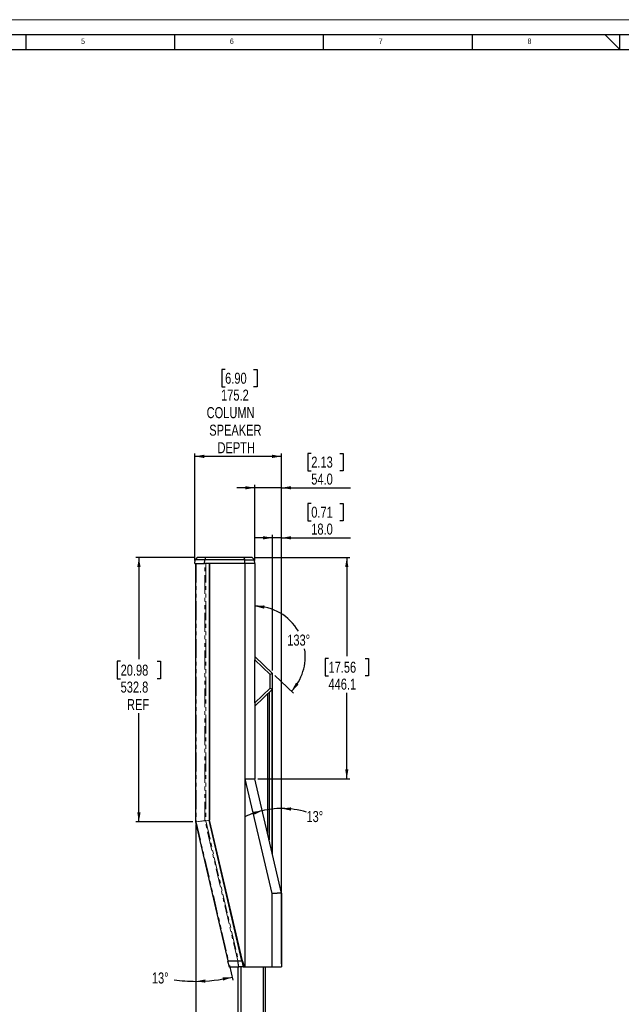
# Model space of a CAD drawing. Header units: millimetres. Extents: x 0 to 5046, y 0 to 3564.
# Tile 5 of 11: x 1340 to 2553, y 1579 to 3564. Entities that reach past the tile are written whole.
import ezdxf

# ---------------------------------------------------------------- set-up
doc = ezdxf.new("R2010")
doc.units = ezdxf.units.MM
doc.header["$LTSCALE"] = 6
doc.header["$PDSIZE"] = -1
doc.linetypes.add('PHANTOM', pattern=[12.7, 6.35, -1.27, 1.27, -1.27, 1.27, -1.27])
doc.layers.add('FORMAT', color=7, linetype='Continuous')
doc.layers.add('SLD-0', color=7, linetype='Continuous')
doc.styles.add('SLDTEXTSTYLE0', font='TXT', dxfattribs={"width": 0.75})
doc.dimstyles.new('SLDDIMSTYLE1', dxfattribs={"dimtxt": 22.225, "dimasz": 19.2, "dimexe": 0, "dimexo": 0.0625, "dimgap": 5.55625, "dimtad": 0, "dimtih": 1, "dimtoh": 1, "dimdec": 1, "dimrnd": 1e-09, "dimzin": 12, "dimdsep": 46, "dimtxsty": 'SLDTEXTSTYLE0', "dimsah": 1, "dimcen": 0.09, "dimadec": 0, "dimazin": 3, "dimtfac": 1, "dimtdec": 1, "dimtofl": 0, "dimtmove": 0, "dimatfit": 3, "dimfxl": 1, "dimfrac": 2, "dimtolj": 1, "dimtzin": 12, "dimarcsym": 0})
doc.dimstyles.new('SLDDIMSTYLE3', dxfattribs={"dimtxt": 22.225, "dimasz": 19.2, "dimexe": 0, "dimexo": 0.0625, "dimgap": 5.55625, "dimtad": 0, "dimtih": 1, "dimtoh": 1, "dimdec": 4, "dimlfac": 6, "dimzin": 12, "dimdsep": 46, "dimtxsty": 'SLDTEXTSTYLE0', "dimsah": 1, "dimcen": 0.09, "dimadec": 0, "dimazin": 3, "dimtfac": 1, "dimtdec": 0, "dimtofl": 0, "dimtmove": 0, "dimatfit": 3, "dimfxl": 1, "dimfrac": 2, "dimtolj": 1, "dimtzin": 12, "dimarcsym": 0})
doc.dimstyles.new('SLDDIMSTYLE4', dxfattribs={"dimtxt": 22.225, "dimasz": 19.2, "dimexe": 0, "dimexo": 0.0625, "dimgap": 5.55625, "dimtad": 0, "dimtih": 1, "dimtoh": 1, "dimdec": 1, "dimrnd": 1e-09, "dimzin": 12, "dimdsep": 46, "dimtxsty": 'SLDTEXTSTYLE0', "dimsah": 1, "dimcen": 0.09, "dimadec": 0, "dimazin": 3, "dimtfac": 1, "dimtdec": 1, "dimtmove": 0, "dimatfit": 0, "dimfxl": 1, "dimfrac": 2, "dimtolj": 1, "dimtzin": 12, "dimarcsym": 0})
doc.dimstyles.new('SLDDIMSTYLE5', dxfattribs={"dimtxt": 22.225, "dimasz": 19.2, "dimexe": 0, "dimexo": 0.0625, "dimgap": 5.55625, "dimtad": 0, "dimtih": 1, "dimtoh": 1, "dimdec": 1, "dimrnd": 1e-09, "dimzin": 4, "dimdsep": 46, "dimtxsty": 'SLDTEXTSTYLE0', "dimsah": 1, "dimcen": 0.09, "dimadec": 0, "dimazin": 1, "dimtfac": 1, "dimtdec": 1, "dimtmove": 0, "dimatfit": 0, "dimfxl": 1, "dimfrac": 2, "dimtolj": 1, "dimtzin": 12, "dimarcsym": 0})

# ---------------------------------------------------------------- blocks, each defined once
blk = doc.blocks.new('_D_5')
at = {"layer": 'SLD-0', "transparency": 16777216}
for p, q in [((1692, 2479.5), (1574.6, 2479.5)), ((1580.6, 2479.5), (1580.6, 2274.8)), ((1543.7, 2270.3), (1536.9, 2270.3)), ((1536.9, 2270.3), (1536.9, 2235)), ((1617.5, 2270.3), (1624.3, 2270.3)), ((1624.3, 2270.3), (1624.3, 2235)), ((1536.9, 2235), (1543.7, 2235)), ((1624.3, 2235), (1617.5, 2235)), ((1580.6, 1946.6), (1580.6, 2165.5)), ((1689.3, 1946.6), (1574.6, 1946.6))]:
    blk.add_line(p, q, dxfattribs=at)
for points in [[(1580.6, 2479.5), (1577.3, 2460.3), (1583.9, 2460.3)], [(1580.6, 1946.6), (1583.9, 1965.8), (1577.3, 1965.8)]]:
    blk.add_solid(points, dxfattribs=at)
at = {"layer": 'SLD-0', "transparency": 16777216, "char_height": 22.23, "attachment_point": 1, "style": 'SLDTEXTSTYLE0'}
for s, insert in [('20.98', (1543.7, 2263.6)), ('532.8', (1543.7, 2229.5)), ('REF', (1556.5, 2194.2))]:
    blk.add_mtext(s, dxfattribs=dict(at, insert=insert))
blk = doc.blocks.new('_D_13')
at = {"layer": 'SLD-0', "color": 7, "transparency": 16777216}
for p, q in [((1695.3, 1941), (1695.3, 1176.9)), ((1538.4, 1252.3), (1531.7, 1252.3)), ((1531.7, 1252.3), (1531.7, 1217)), ((1595.9, 1252.3), (1602.7, 1252.3)), ((1602.7, 1252.3), (1602.7, 1217)), ((1531.7, 1217), (1538.4, 1217)), ((1602.7, 1217), (1595.9, 1217)), ((1663.2, 1182.9), (1516.7, 1182.9)), ((1663.2, 871.9), (1663.2, 1188.9)), ((1695.3, 1182.9), (1663.2, 1182.9)), ((1695.3, 1182.9), (1731.3, 1182.9))]:
    blk.add_line(p, q, dxfattribs=at)
for points in [[(1663.2, 1182.9), (1644, 1186.2), (1644, 1179.6)], [(1695.3, 1182.9), (1714.5, 1179.6), (1714.5, 1186.2)]]:
    blk.add_solid(points, dxfattribs=at)
at = {"layer": 'SLD-0', "color": 7, "transparency": 16777216, "char_height": 22.23, "attachment_point": 1, "style": 'SLDTEXTSTYLE0'}
for s, insert in [('1.26', (1538.4, 1245.7)), ('32.1', (1538.4, 1211.5))]:
    blk.add_mtext(s, dxfattribs=dict(at, insert=insert))
blk = doc.blocks.new('_D_14')
at = {"layer": 'SLD-0', "color": 7, "transparency": 16777216}
for p, q in [((1754.4, 2858.9), (1747.7, 2858.9)), ((1747.7, 2858.9), (1747.7, 2823.6)), ((1811.9, 2858.9), (1818.7, 2858.9)), ((1818.7, 2858.9), (1818.7, 2823.6)), ((1747.7, 2823.6), (1754.4, 2823.6)), ((1818.7, 2823.6), (1811.9, 2823.6)), ((1693, 2473.5), (1693, 2689.5)), ((1868.2, 2683.5), (1693, 2683.5)), ((1868.2, 1660.5), (1868.2, 2689.5))]:
    blk.add_line(p, q, dxfattribs=at)
for points in [[(1693, 2683.5), (1712.2, 2680.2), (1712.2, 2686.8)], [(1868.2, 2683.5), (1849, 2686.8), (1849, 2680.2)]]:
    blk.add_solid(points, dxfattribs=at)
at = {"layer": 'SLD-0', "color": 7, "transparency": 16777216, "char_height": 22.23, "attachment_point": 1, "style": 'SLDTEXTSTYLE0'}
for s, insert in [('6.90', (1754.4, 2852.2)), ('175.2', (1746.2, 2818.1)), ('COLUMN', (1717.1, 2782.8)), ('SPEAKER', (1722.4, 2747.5)), ('DEPTH', (1739, 2712.1))]:
    blk.add_mtext(s, dxfattribs=dict(at, insert=insert))
blk = doc.blocks.new('_D_15')
at = {"layer": 'SLD-0', "color": 7, "transparency": 16777216}
for p, q in [((1695.3, 1941), (1695.3, 1619.1)), ((1763.1, 1656.9), (1769.9, 1627.7))]:
    blk.add_line(p, q, dxfattribs=at)
for start, end in [(262.1733, 270), (270, 283.1653)]:
    blk.add_arc((1695.3, 1946.6), 321.6, start, end, dxfattribs=at)
for points in [[(1695.3, 1625.1), (1714.6, 1622.3), (1714.4, 1628.9)], [(1768.5, 1633.5), (1749.1, 1632.9), (1750.4, 1626.5)]]:
    blk.add_solid(points, dxfattribs=at)
at = {"layer": 'SLD-0', "color": 7, "transparency": 16777216, "insert": (1606.8, 1642.9), "char_height": 22.23, "attachment_point": 1, "style": 'SLDTEXTSTYLE0'}
blk.add_mtext('13°', dxfattribs=at)
blk = doc.blocks.new('_D_16')
at = {"layer": 'SLD-0', "color": 7, "transparency": 16777216}
for p, q in [((1928, 2588.8), (1921.3, 2588.8)), ((1921.3, 2588.8), (1921.3, 2553.5)), ((1985.5, 2588.8), (1992.2, 2588.8)), ((1992.2, 2588.8), (1992.2, 2553.5)), ((1921.3, 2553.5), (1928, 2553.5)), ((1992.2, 2553.5), (1985.5, 2553.5)), ((1850.2, 2251.8), (1850.2, 2525.3)), ((1868.2, 1660.5), (1868.2, 2525.3)), ((1850.2, 2519.3), (1814.2, 2519.3)), ((1868.2, 2519.3), (1850.2, 2519.3)), ((1868.2, 2519.3), (2007.2, 2519.3))]:
    blk.add_line(p, q, dxfattribs=at)
for points in [[(1850.2, 2519.3), (1831, 2522.6), (1831, 2516)], [(1868.2, 2519.3), (1887.4, 2516), (1887.4, 2522.6)]]:
    blk.add_solid(points, dxfattribs=at)
at = {"layer": 'SLD-0', "color": 7, "transparency": 16777216, "char_height": 22.23, "attachment_point": 1, "style": 'SLDTEXTSTYLE0'}
for s, insert in [('0.71', (1928, 2582.1)), ('18.0', (1928, 2548))]:
    blk.add_mtext(s, dxfattribs=dict(at, insert=insert))
blk = doc.blocks.new('_D_17')
at = {"layer": 'SLD-0', "color": 7, "transparency": 16777216}
for p, q in [((1928, 2689.6), (1921.3, 2689.6)), ((1921.3, 2689.6), (1921.3, 2654.3)), ((1985.5, 2689.6), (1992.2, 2689.6)), ((1992.2, 2689.6), (1992.2, 2654.3)), ((1921.3, 2654.3), (1928, 2654.3)), ((1992.2, 2654.3), (1985.5, 2654.3)), ((1814.2, 2473.5), (1814.2, 2626.2)), ((1868.2, 1660.5), (1868.2, 2626.2)), ((1814.2, 2620.2), (1778.2, 2620.2)), ((1868.2, 2620.2), (1814.2, 2620.2)), ((1868.2, 2620.2), (2007.2, 2620.2))]:
    blk.add_line(p, q, dxfattribs=at)
for points in [[(1814.2, 2620.2), (1795, 2623.5), (1795, 2616.9)], [(1868.2, 2620.2), (1887.4, 2616.9), (1887.4, 2623.5)]]:
    blk.add_solid(points, dxfattribs=at)
at = {"layer": 'SLD-0', "color": 7, "transparency": 16777216, "char_height": 22.23, "attachment_point": 1, "style": 'SLDTEXTSTYLE0'}
for s, insert in [('2.13', (1928, 2683)), ('54.0', (1928, 2648.8))]:
    blk.add_mtext(s, dxfattribs=dict(at, insert=insert))
blk = doc.blocks.new('_D_18')
at = {"layer": 'SLD-0', "color": 7, "transparency": 16777216}
for p, q in [((1815.2, 2479.5), (2005.6, 2479.5)), ((1999.6, 2479.5), (1999.6, 2280.7)), ((1962.7, 2276.2), (1955.9, 2276.2)), ((1955.9, 2276.2), (1955.9, 2240.9)), ((2036.6, 2276.2), (2043.3, 2276.2)), ((2043.3, 2276.2), (2043.3, 2240.9)), ((1955.9, 2240.9), (1962.7, 2240.9)), ((2043.3, 2240.9), (2036.6, 2240.9)), ((1999.6, 2033.4), (1999.6, 2206.8)), ((1820.2, 2033.4), (2005.6, 2033.4))]:
    blk.add_line(p, q, dxfattribs=at)
for points in [[(1999.6, 2479.5), (1996.3, 2460.3), (2002.9, 2460.3)], [(1999.6, 2033.4), (2002.9, 2052.6), (1996.3, 2052.6)]]:
    blk.add_solid(points, dxfattribs=at)
at = {"layer": 'SLD-0', "color": 7, "transparency": 16777216, "char_height": 22.23, "attachment_point": 1, "style": 'SLDTEXTSTYLE0'}
for s, insert in [('17.56', (1962.7, 2269.5)), ('446.1', (1962.7, 2235.4))]:
    blk.add_mtext(s, dxfattribs=dict(at, insert=insert))
blk = doc.blocks.new('_D_19')
at = {"layer": 'SLD-0', "color": 7, "transparency": 16777216}
blk.add_line((1854.5, 2241.7), (1892.4, 2205.9), dxfattribs=at)
for start, end in [(30.1434, 89.9998), (316.6204, 8.905)]:
    blk.add_arc((1814.2, 2279.8), 101.7, start, end, dxfattribs=at)
for points in [[(1814.2, 2381.5), (1833, 2376.4), (1833.6, 2383)], [(1888.1, 2210), (1902.5, 2223.1), (1897.3, 2227.2)]]:
    blk.add_solid(points, dxfattribs=at)
at = {"layer": 'SLD-0', "color": 7, "transparency": 16777216, "insert": (1879.6, 2324.2), "char_height": 22.23, "attachment_point": 1, "style": 'SLDTEXTSTYLE0'}
blk.add_mtext('133°', dxfattribs=at)
blk = doc.blocks.new('_D_20')
at = {"layer": 'SLD-0', "color": 7, "transparency": 16777216}
blk.add_line((1868.2, 1780.4), (1868.2, 1979.5), dxfattribs=at)
for start, end in [(103.1638, 115.1677), (90, 103.1638), (72.9464, 90)]:
    blk.add_arc((1868.2, 1802.5), 171.1, start, end, dxfattribs=at)
for points in [[(1829.2, 1969.1), (1809.9, 1966.8), (1811.7, 1960.5)], [(1868.2, 1973.5), (1887.2, 1969.2), (1887.5, 1975.8)]]:
    blk.add_solid(points, dxfattribs=at)
at = {"layer": 'SLD-0', "color": 7, "transparency": 16777216, "insert": (1918.3, 1968.4), "char_height": 22.23, "attachment_point": 1, "style": 'SLDTEXTSTYLE0'}
blk.add_mtext('13°', dxfattribs=at)

msp = doc.modelspace()

# ---------------------------------------------------------------- linework, layer by layer
at = {"color": 7, "linetype": 'Continuous', "lineweight": 18}
msp.add_line((0.000025, 3564.00006), (5046.000025, 3564.00006), dxfattribs=at)
at = {"color": 7, "linetype": 'Continuous', "lineweight": 25}
for p, q in [((1692.989989, 2467.491591), (1693.661127, 2475.162728)), ((1692.989989, 2467.491591), (1712.989989, 2467.491591)), ((1697.989989, 2479.491591), (1693.661127, 2475.162728)), ((1713.267984, 2475.162728), (1693.661127, 2475.162728)), ((1695.289989, 1946.993783), (1695.289989, 2467.491591)), ((1715.061057, 2479.491591), (1697.989989, 2479.491591)), ((1712.989989, 2467.491591), (1713.267984, 2475.162728)), ((1794.172769, 2467.491591), (1712.989989, 2467.491591)), ((1715.061057, 2479.491591), (1713.267984, 2475.162728)), ((1793.9048, 2475.162728), (1713.267984, 2475.162728)), ((1792.176393, 2479.491591), (1715.061057, 2479.491591)), ((1721.988497, 2467.491591), (1721.988497, 1949.705722)), ((1722.988492, 2467.491591), (1722.98849, 1949.821136)), ((1794.172888, 2467.491591), (1722.988492, 2467.491591)), ((1809.172769, 2479.491591), (1792.176393, 2479.491591)), ((1792.176393, 2479.491591), (1793.9048, 2475.162728)), ((1793.9048, 2475.162728), (1813.501631, 2475.162728)), ((1794.172769, 2467.491591), (1793.9048, 2475.162728)), ((1794.172844, 2467.491591), (1794.173205, 2033.420288)), ((1814.172378, 2467.491591), (1794.172844, 2467.491591)), ((1809.172769, 2479.491591), (1813.501631, 2475.162728)), ((1814.172769, 2467.491591), (1813.501631, 2475.162728)), ((1814.172769, 2467.491591), (1814.172769, 2272.996602)), ((1814.171767, 2272.996462), (1845.25843, 2243.620203)), ((1814.171891, 2186.822116), (1814.172088, 2272.996602)), ((1850.177116, 2245.77437), (1814.172769, 2279.819503)), ((1845.258393, 2216.199389), (1845.258393, 2243.620189)), ((1850.189046, 2245.778559), (1845.258449, 2243.620189)), ((1850.189046, 2214.040948), (1850.189046, 2245.778559)), ((1845.258447, 2216.199362), (1814.171334, 2186.822423)), ((1814.172769, 2180.000005), (1850.177116, 2214.045138)), ((1839.972769, 2204.396071), (1839.972769, 1923.057591)), ((1842.931405, 2207.19371), (1842.931405, 1910.40774)), ((1845.258446, 2216.199389), (1850.189046, 2214.040948)), ((1849.172769, 1883.722361), (1849.172769, 2213.095443)), ((1849.672769, 1881.584577), (1849.672769, 2213.568235)), ((1814.172769, 2186.822116), (1814.172769, 2033.38139)), ((1794.173839, 2033.420288), (1794.1731, 1654.491345)), ((1794.173205, 2033.420288), (1814.171693, 2033.38139)), ((1794.176125, 2033.420778), (1848.220829, 1802.370567)), ((1868.172522, 1802.487616), (1814.169547, 2033.381035)), ((1760.821183, 1666.491266), (1695.368839, 1946.310498)), ((1788.234885, 1666.491266), (1721.988372, 1949.705693)), ((1722.98849, 1949.821136), (1721.988497, 1949.705722)), ((1789.261881, 1666.49127), (1722.98849, 1949.821136)), ((1859.27142, 1802.437281), (1848.220753, 1802.37054)), ((1848.220753, 1802.37054), (1848.221235, 1654.491314)), ((1859.271087, 1802.491091), (1859.271087, 1802.437281)), ((1868.172875, 1802.491091), (1859.271087, 1802.491091)), ((1868.172866, 1802.487692), (1868.172866, 1783.697777)), ((1868.172866, 1783.697777), (1868.172866, 1774.350115)), ((1868.172866, 1774.350115), (1868.172866, 1654.491266)), ((1759.434465, 1666.491266), (1762.24904, 1654.491266)), ((1759.434465, 1666.491266), (1780.238049, 1666.491266)), ((1762.24904, 1654.491266), (1781.959327, 1654.491266)), ((1781.959327, 1654.491266), (1780.238049, 1666.491266)), ((1780.238049, 1666.491266), (1788.134035, 1666.491266)), ((1780.264402, 1654.491266), (1780.264402, 891.363484)), ((1790.940942, 1654.491266), (1781.959327, 1654.491266)), ((1786.1668, 1654.491266), (1786.1668, 892.20352)), ((1788.134035, 1666.491266), (1790.940942, 1654.491266)), ((1788.234886, 1666.491259), (1791.040903, 1654.495089)), ((1788.234917, 1666.491267), (1789.261881, 1666.49127)), ((1789.116924, 1662.720409), (1789.016072, 1662.720409)), ((1794.1731, 1654.491345), (1789.261881, 1666.49127)), ((1791.040758, 1654.491266), (1794.1731, 1654.491266)), ((1794.1731, 1654.491345), (1848.221147, 1654.491314)), ((1831.152239, 1654.491266), (1831.152239, 898.605944)), ((1835.081136, 1654.491266), (1835.081136, 899.165116)), ((1848.221235, 1654.491314), (1859.271203, 1654.491277)), ((1859.271203, 1654.491266), (1868.172937, 1654.491266))]:
    msp.add_line(p, q, dxfattribs=at)
at = {"color": 8, "linetype": 'PHANTOM', "lineweight": 18}
for p, q in [((1695.875776, 2467.491591), (1695.875776, 1946.993783)), ((1713.796086, 1949.027938), (1713.796086, 2467.491591)), ((1715.2103, 2467.491591), (1715.2103, 1949.027938)), ((1695.875776, 1946.993783), (1695.289989, 1946.993783)), ((1695.939229, 1946.443918), (1695.368839, 1946.310498)), ((1695.876345, 1946.960049), (1713.796086, 1949.027938)), ((1713.851841, 1948.544783), (1695.9321, 1946.476894)), ((1695.939229, 1946.443918), (1761.422782, 1666.491266)), ((1715.2103, 1949.027938), (1713.796086, 1949.027938)), ((1715.214954, 1948.946877), (1713.814717, 1948.785294)), ((1715.228885, 1948.866887), (1713.851841, 1948.544783)), ((1779.826806, 1666.491266), (1713.851841, 1948.544783)), ((1721.988497, 1949.728525), (1715.214954, 1948.946877)), ((1715.228885, 1948.866887), (1781.279193, 1666.491266)), ((1868.172946, 1802.487692), (1859.27142, 1802.437281))]:
    msp.add_line(p, q, dxfattribs=at)
for centre, start, end in [((1695.88185, 1944.345417), 90.120625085, 103.044694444), ((1695.341947, 1949.02406), 270.120625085, 283.044694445)]:
    msp.add_arc(centre, 2.614638, start, end, dxfattribs=at)
at = {"color": 7, "linetype": 'Continuous', "lineweight": 25}
for points, knots in [([(1695.291697, 1946.892582), (1695.291149, 1946.911469), (1695.29017, 1946.945196), (1695.290045, 1946.978937), (1695.289989, 1946.993783)], [0, 0, 0, 0, 0.5600073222, 1, 1, 1, 1]), ([(1695.347452, 1946.409427), (1695.331769, 1946.499034), (1695.303764, 1946.659046), (1695.295384, 1946.821224), (1695.291697, 1946.892582)], [0, 0, 0, 0, 0.5599981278, 1, 1, 1, 1]), ([(1695.368839, 1946.310498), (1695.364622, 1946.328917), (1695.357092, 1946.361808), (1695.350397, 1946.394877), (1695.347452, 1946.409427)], [0, 0, 0, 0, 0.55999174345, 1, 1, 1, 1])]:
    msp.add_open_spline(points, degree=3, knots=knots, dxfattribs=at)
at = {"color": 8, "linetype": 'PHANTOM', "lineweight": 18}
for points, knots in [([(1695.875776, 1946.993783), (1695.875806, 1946.987484), (1695.875859, 1946.976234), (1695.876196, 1946.964995), (1695.876345, 1946.960049)], [0, 0, 0, 0, 0.5599257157, 1, 1, 1, 1]), ([(1695.876345, 1946.960049), (1695.882521, 1946.869346), (1695.89355, 1946.707375), (1695.920321, 1946.547319), (1695.9321, 1946.476894)], [0, 0, 0, 0, 0.5599981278, 1, 1, 1, 1]), ([(1695.9321, 1946.476894), (1695.933356, 1946.470723), (1695.935598, 1946.459704), (1695.93812, 1946.448741), (1695.939229, 1946.443918)], [0, 0, 0, 0, 0.5600658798, 1, 1, 1, 1]), ([(1713.814717, 1948.785294), (1713.809991, 1948.830503), (1713.80155, 1948.911241), (1713.797756, 1948.992278), (1713.796086, 1949.027938)], [0, 0, 0, 0, 0.5599516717, 1, 1, 1, 1]), ([(1713.851841, 1948.544783), (1713.843675, 1948.589483), (1713.829094, 1948.669297), (1713.81911, 1948.749853), (1713.814717, 1948.785294)], [0, 0, 0, 0, 0.5600428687, 1, 1, 1, 1]), ([(1715.2103, 1949.027938), (1715.210542, 1949.012758), (1715.210976, 1948.98567), (1715.213739, 1948.958723), (1715.214954, 1948.946877)], [0, 0, 0, 0, 0.56038514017, 1, 1, 1, 1]), ([(1715.214954, 1948.946877), (1715.216935, 1948.931847), (1715.220475, 1948.904988), (1715.226313, 1948.878537), (1715.228885, 1948.866887)], [0, 0, 0, 0, 0.5595658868, 1, 1, 1, 1])]:
    msp.add_open_spline(points, degree=3, knots=knots, dxfattribs=at)
at = {"layer": 'FORMAT'}
for p, q in [((90.000025, 3534.00006), (5016.000025, 3534.00006)), ((1353, 3504.00006), (1353, 3534.00006)), ((1653, 3504.00006), (1653, 3534.00006)), ((1953, 3504.00006), (1953, 3534.00006)), ((2253, 3504.00006), (2253, 3534.00006)), ((2519.800858, 3534.00006), (2550, 3504.00006)), ((2550, 3504.00006), (2550, 3534.00006)), ((120.000025, 3504.00006), (4986.000025, 3504.00006))]:
    msp.add_line(p, q, dxfattribs=at)
at = {"layer": 'SLD-0', "color": 7}
msp.add_point((1695.289989, 1946.647591), dxfattribs=at)

# ---------------------------------------------------------------- texts
at = {"layer": 'FORMAT', "char_height": 11.1125, "attachment_point": 1, "style": 'SLDTEXTSTYLE0'}
for s, insert in [('5', (1464.0625, 3526.008188)), ('6', (1764.0625, 3526.008188)), ('7', (2064.0625, 3526.008188)), ('8', (2364.0625, 3526.008188))]:
    msp.add_mtext(s, dxfattribs=dict(at, insert=insert))

# ---------------------------------------------------------------- dimensions: what is measured, and where the dimension line sits
at = {"layer": 'SLD-0', "color": 7}
dim = msp.add_linear_dim(base=(1692.989989, 2773.441107), p1=(1868.172866, 1654.491266), p2=(1692.989989, 2467.491591), text='<>\\PCOLUMN\\PSPEAKER\\PDEPTH', dimstyle='SLDDIMSTYLE1', dxfattribs=at)
dim.commit()
dim.dimension.update_dxf_attribs({"geometry": '_D_14', "text_midpoint": (1783.171626, 2773.441107), "dimtype": 160})
for base, p1, p2, dimstyle, picture, middle in [((1814.172498, 2657.149099), (1868.172866, 1654.491266), (1814.172498, 2467.491591), 'SLDDIMSTYLE5', '_D_17', (1956.752771, 2657.149099)), ((1850.182138, 2556.329074), (1868.172866, 1654.491266), (1850.182138, 2245.778559), 'SLDDIMSTYLE5', '_D_16', (1956.752771, 2556.329074)), ((1663.172769, 1219.874781), (1695.289989, 1946.993783), (1663.172769, 865.891266), 'SLDDIMSTYLE4', '_D_13', (1567.167519, 1219.874781))]:
    dim = msp.add_linear_dim(base=base, p1=p1, p2=p2, dimstyle=dimstyle, dxfattribs=at)
    dim.commit()
    dim.dimension.update_dxf_attribs({"geometry": picture, "text_midpoint": middle, "dimtype": 160})
at = {"layer": 'SLD-0'}
dim = msp.add_linear_dim(base=(1580.59724, 2479.491591), p1=(1695.289989, 1946.647591), p2=(1697.989989, 2479.491591), angle=90, text='<>\\PREF', dimstyle='SLDDIMSTYLE1', dxfattribs=at)
dim.commit()
dim.dimension.update_dxf_attribs({"geometry": '_D_5', "text_midpoint": (1580.59724, 2220.139531), "dimtype": 160})
at = {"layer": 'SLD-0', "color": 7}
for base, line1, line2, picture, middle in [((1732.156434, 1627.17342), ((1695.289989, 1946.993783), (1695.289989, 2471.647591)), ((1761.703222, 1662.720409), (1695.368839, 1946.310498)), '_D_15', (1629.147593, 1631.928567)), ((1911.264486, 2249.695801), ((1814.171935, 2272.996602), (1814.172498, 2467.491591)), ((1814.172769, 2279.819503), (1850.18856, 2245.785356)), '_D_19', (1910.189465, 2313.213105)), ((1848.565713, 1972.417447), ((1868.172871, 1802.487692), (1814.171184, 2033.38139)), ((1868.172843, 1774.350115), (1868.172866, 1654.491266)), '_D_20', (1940.686617, 1957.414477))]:
    dim = msp.add_angular_dim_2l(base=base, line1=line1, line2=line2, dimstyle='SLDDIMSTYLE3', dxfattribs=at)
    dim.commit()
    dim.dimension.update_dxf_attribs({"geometry": picture, "text_midpoint": middle, "dimtype": 162})
dim = msp.add_linear_dim(base=(1999.64264, 2033.38139), p1=(1809.172769, 2479.491591), p2=(1814.171184, 2033.38139), angle=90, dimstyle='SLDDIMSTYLE1', dxfattribs=at)
dim.commit()
dim.dimension.update_dxf_attribs({"geometry": '_D_18', "text_midpoint": (1999.64264, 2243.735156), "dimtype": 160})

doc.saveas('drawing.dxf')
